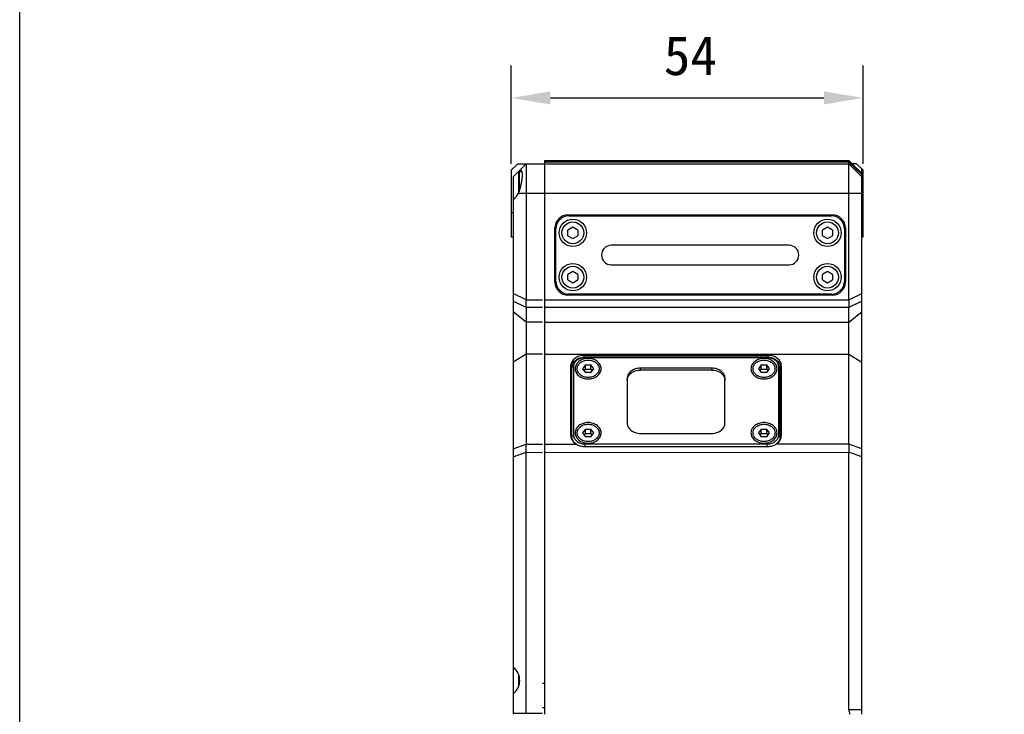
# Model space of a CAD drawing. Header units: millimetres. Extents: x 7 to 311, y 30 to 228.
# Tile 8 of 18: x 7 to 83, y 131 to 185. Entities that reach past the tile are written whole.
import ezdxf

# ---------------------------------------------------------------- set-up
doc = ezdxf.new("R2010")
doc.units = ezdxf.units.MM
doc.header["$LTSCALE"] = 16.335
doc.header["$PDMODE"] = 3
doc.header["$PDSIZE"] = 8
doc.layers.get('0').update_dxf_attribs({"linetype": 'CONTINUOUS'})
doc.layers.get('Defpoints').update_dxf_attribs({"linetype": 'CONTINUOUS'})
doc.layers.add('20_ALL_FEATURES', color=7, linetype='CONTINUOUS')
doc.layers.add('51__DRAFT_DIMS', color=7, linetype='CONTINUOUS')
doc.styles.get("Standard").update_dxf_attribs({"font": 'simfang.ttf'})
doc.dimstyles.new('DIMSTYLE_2', dxfattribs={"dimtxt": 3, "dimasz": 3, "dimexe": 2.5, "dimexo": 0.5, "dimgap": 0.75, "dimtad": 1, "dimlfac": 2, "dimdsep": 46, "dimtxsty": 'STANDARD', "dimblk": '_FILLED', "dimblk1": '_FILLED', "dimblk2": '_FILLED', "dimcen": 0.09, "dimclrd": 8, "dimclre": 8, "dimclrt": 256, "dimazin": 2, "dimtp": 0.3, "dimtm": 0.3, "dimtfac": 1, "dimtofl": 0, "dimtmove": 0, "dimatfit": 3, "dimldrblk": '_FILLED', "dimfxl": 1, "dimtolj": 1, "dimarcsym": 0})

# ---------------------------------------------------------------- blocks, each defined once
blk = doc.blocks.new('_FILLED')
at = {"color": 0, "linetype": 'ByBlock'}
blk.add_solid([(0, 0), (-1, 0.167), (-1, -0.167)], dxfattribs=at)
blk = doc.blocks.new('*D2')
at = {"layer": '51__DRAFT_DIMS', "color": 8, "lineweight": -2}
for p, q in [((44.743, 173.601), (44.743, 181.157)), ((71.743, 173.601), (71.743, 181.157)), ((47.743, 178.657), (68.743, 178.657))]:
    blk.add_line(p, q, dxfattribs=at)
at = {"layer": 'Defpoints', "color": 0}
for p in [(71.743, 178.657), (44.743, 173.101), (71.743, 173.101)]:
    blk.add_point(p, dxfattribs=at)
at = {"layer": '51__DRAFT_DIMS', "color": 8, "linetype": 'ByBlock', "lineweight": -2, "xscale": 3, "yscale": 3, "zscale": 3, "rotation": 180}
blk.add_blockref('_FILLED', (44.743, 178.657), dxfattribs=at)
at = {"layer": '51__DRAFT_DIMS', "color": 8, "linetype": 'ByBlock', "lineweight": -2, "xscale": 3, "yscale": 3, "zscale": 3}
blk.add_blockref('_FILLED', (71.743, 178.657), dxfattribs=at)
at = {"layer": '51__DRAFT_DIMS', "insert": (58.488, 183.407), "char_height": 3, "attachment_point": 2, "line_spacing_factor": 0.9}
blk.add_mtext('\\A1;54', dxfattribs=at)

msp = doc.modelspace()

# ---------------------------------------------------------------- linework, layer by layer
msp.add_lwpolyline([(7.0025, 227.7635), (310.9251, 227.7635), (310.9251, 29.6798), (7.0025, 29.6798)], close=True)
at = {"layer": '20_ALL_FEATURES', "color": 0}
for p, q in [((47.2925, 173.8506), (47.2925, 131.3506)), ((47.2925, 173.8506), (70.6425, 173.8506)), ((70.6424, 163.1562), (70.6425, 173.8506)), ((70.6425, 173.8506), (71.6425, 172.8506)), ((44.7425, 173.1006), (45.2425, 173.6006)), ((44.7425, 173.1006), (44.7425, 167.9756)), ((44.8925, 172.6006), (45.8925, 173.6006)), ((45.2425, 173.6006), (70.6425, 173.6006)), ((45.8925, 173.6006), (45.8925, 163.152)), ((70.6425, 173.7256), (47.2925, 173.7256)), ((70.6425, 173.7256), (71.6425, 172.7756)), ((70.6425, 173.6006), (71.6425, 172.6006)), ((71.2425, 173.6006), (70.8925, 173.6006)), ((71.2425, 173.6006), (71.7425, 173.1006)), ((71.6425, 172.8518), (71.6425, 173.2006)), ((71.7425, 167.9756), (71.7425, 173.1006)), ((44.8925, 172.6006), (44.8925, 131.3506)), ((45.2925, 172.9256), (45.2925, 171.3608)), ((45.3425, 172.9756), (45.3425, 171.4834)), ((45.5744, 172.9756), (45.3425, 172.9756)), ((71.6425, 131.3506), (71.6425, 172.8506)), ((45.2882, 171.3506), (71.6425, 171.3506)), ((44.7425, 169.8506), (44.8925, 169.8506)), ((49.0925, 169.6756), (69.3925, 169.6756)), ((49.1675, 169.6006), (69.3175, 169.6006)), ((71.6425, 169.8506), (71.7425, 169.8506)), ((48.0925, 164.5256), (48.0925, 168.6756)), ((48.1675, 164.6006), (48.1675, 168.6006)), ((49.4675, 168.7337), (49.0925, 168.5171)), ((49.8425, 168.5171), (49.4675, 168.7337)), ((69.0175, 168.7337), (68.6425, 168.5171)), ((69.3925, 168.5171), (69.0175, 168.7337)), ((70.3175, 168.6006), (70.3175, 164.6006)), ((70.3925, 168.6756), (70.3925, 164.5256)), ((44.8925, 167.9756), (44.7425, 167.9756)), ((49.0925, 168.0841), (49.0925, 168.5171)), ((49.0925, 168.0841), (49.4675, 167.8676)), ((49.4675, 167.8676), (49.8425, 168.0841)), ((49.8425, 168.5171), (49.8425, 168.0841)), ((68.6425, 168.0841), (68.6425, 168.5171)), ((68.6425, 168.0841), (69.0175, 167.8676)), ((69.0175, 167.8676), (69.3925, 168.0841)), ((69.3925, 168.5171), (69.3925, 168.0841)), ((71.7425, 167.9756), (71.6425, 167.9756)), ((66.0675, 167.3506), (52.4175, 167.3506)), ((52.4175, 165.8506), (66.0675, 165.8506)), ((49.4675, 165.3337), (49.0925, 165.1171)), ((49.0925, 164.6841), (49.0925, 165.1171)), ((49.8425, 165.1171), (49.4675, 165.3337)), ((49.8425, 165.1171), (49.8425, 164.6841)), ((69.0175, 165.3337), (68.6425, 165.1171)), ((68.6425, 164.6841), (68.6425, 165.1171)), ((69.3925, 165.1171), (69.0175, 165.3337)), ((69.3925, 165.1171), (69.3925, 164.6841)), ((49.0925, 164.6841), (49.4675, 164.4676)), ((49.4675, 164.4676), (49.8425, 164.6841)), ((68.6425, 164.6841), (69.0175, 164.4676)), ((69.0175, 164.4676), (69.3925, 164.6841)), ((45.8925, 163.152), (44.8925, 163.6379)), ((69.3925, 163.5256), (49.0925, 163.5256)), ((69.3175, 163.6006), (49.1675, 163.6006)), ((70.6424, 163.1562), (71.6425, 163.6465)), ((45.8925, 162.5639), (44.8925, 163.0528)), ((45.8925, 163.152), (47.1425, 163.1538)), ((45.8925, 162.5639), (45.8925, 152.0706)), ((47.1425, 162.5628), (45.8925, 162.5639)), ((47.2925, 163.1538), (70.6424, 163.1562)), ((70.6424, 162.5613), (47.2925, 162.5628)), ((70.6424, 163.1538), (70.6424, 163.1562)), ((71.6425, 163.0475), (70.6424, 162.5612)), ((70.6425, 161.4473), (70.6424, 162.5612)), ((45.8925, 161.4473), (44.8925, 162.2353)), ((70.6425, 161.4473), (71.6425, 162.2353)), ((47.1425, 161.4473), (45.8925, 161.4473)), ((47.2925, 161.4473), (70.6425, 161.4473)), ((70.6425, 152.0706), (70.6425, 161.4473)), ((45.8925, 158.9909), (44.8925, 158.3752)), ((47.1425, 158.9909), (45.8925, 158.9909)), ((47.2925, 158.9909), (70.6425, 158.9909)), ((50.3175, 158.8986), (50.3175, 158.7646)), ((50.3175, 158.8986), (64.4675, 158.8986)), ((50.3925, 158.7669), (50.3925, 158.741)), ((50.3925, 158.7669), (64.3925, 158.7669)), ((50.3925, 158.741), (64.3925, 158.741)), ((64.3925, 158.741), (64.3925, 158.7669)), ((64.4675, 158.7646), (64.4675, 158.8986)), ((70.6425, 158.9909), (71.6425, 158.3752)), ((49.3175, 152.7127), (49.3175, 158.1106)), ((49.5425, 158.0712), (49.3925, 157.9788)), ((49.3925, 152.4134), (49.3925, 157.9788)), ((49.5425, 152.7521), (49.5425, 158.0712)), ((50.426, 158.1697), (50.2095, 157.8742)), ((50.426, 157.8311), (50.426, 158.1697)), ((50.426, 158.1697), (50.859, 158.1697)), ((50.859, 157.8311), (50.859, 158.1697)), ((51.0755, 157.8742), (50.859, 158.1697)), ((63.926, 158.1697), (63.7095, 157.8742)), ((63.926, 157.8311), (63.926, 158.1697)), ((63.926, 158.1697), (64.359, 158.1697)), ((64.359, 157.8311), (64.359, 158.1697)), ((64.5755, 157.8742), (64.359, 158.1697)), ((65.2425, 158.0712), (65.2425, 152.7521)), ((65.3925, 157.9788), (65.2425, 158.0712)), ((65.3925, 152.4134), (65.3925, 157.9788)), ((65.4675, 158.1106), (65.4675, 152.7127)), ((50.2095, 157.8742), (50.426, 157.5787)), ((50.3336, 157.7049), (50.426, 157.8311)), ((50.426, 157.8311), (50.859, 157.8311)), ((50.859, 157.5787), (50.426, 157.5787)), ((50.859, 157.5787), (51.0755, 157.8742)), ((50.859, 157.8311), (50.9515, 157.7049)), ((54.6425, 157.9136), (54.6425, 157.7751)), ((60.1425, 157.9136), (54.6425, 157.9136)), ((60.1425, 157.7751), (54.6425, 157.7751)), ((60.1425, 157.9136), (60.1425, 157.7751)), ((63.7095, 157.8742), (63.926, 157.5787)), ((63.8336, 157.7049), (63.926, 157.8311)), ((63.926, 157.8311), (64.359, 157.8311)), ((64.359, 157.5787), (63.926, 157.5787)), ((64.359, 157.5787), (64.5755, 157.8742)), ((64.359, 157.8311), (64.4515, 157.7049)), ((53.6425, 157.1256), (53.6425, 153.6977)), ((61.1425, 153.6977), (61.1425, 157.1256)), ((49.3925, 152.6598), (49.5425, 152.7521)), ((50.426, 153.2446), (50.2095, 152.9491)), ((50.2095, 152.9491), (50.426, 152.6536)), ((50.3336, 152.7798), (50.426, 152.906)), ((50.426, 152.906), (50.426, 153.2446)), ((50.426, 153.2446), (50.859, 153.2446)), ((50.426, 152.906), (50.859, 152.906)), ((50.859, 152.906), (50.859, 153.2446)), ((51.0755, 152.9491), (50.859, 153.2446)), ((50.859, 152.6536), (51.0755, 152.9491)), ((50.859, 152.906), (50.9515, 152.7798)), ((54.6425, 152.9097), (60.1425, 152.9097)), ((63.926, 153.2446), (63.7095, 152.9491)), ((63.7095, 152.9491), (63.926, 152.6536)), ((63.8336, 152.7798), (63.926, 152.906)), ((63.926, 152.906), (63.926, 153.2446)), ((63.926, 153.2446), (64.359, 153.2446)), ((63.926, 152.906), (64.359, 152.906)), ((64.359, 152.906), (64.359, 153.2446)), ((64.5755, 152.9491), (64.359, 153.2446)), ((64.359, 152.6536), (64.5755, 152.9491)), ((64.359, 152.906), (64.4515, 152.7798)), ((65.2425, 152.7521), (65.3925, 152.6598)), ((44.8925, 151.7249), (45.8925, 152.0706)), ((45.8925, 152.0706), (47.1425, 152.072)), ((47.2925, 152.072), (49.7354, 152.072)), ((50.3925, 152.0823), (50.3925, 151.9139)), ((64.3925, 152.0823), (50.3925, 152.0823)), ((50.859, 152.6536), (50.426, 152.6536)), ((64.359, 152.6536), (63.926, 152.6536)), ((64.3925, 151.9139), (64.3925, 152.0823)), ((70.6425, 152.0706), (65.0496, 152.072)), ((71.6425, 151.7249), (70.6425, 152.0706)), ((70.6425, 152.0692), (70.6425, 152.0706)), ((44.8925, 151.1154), (45.8925, 151.458)), ((45.8925, 151.4598), (45.8925, 151.458)), ((45.8925, 131.4256), (45.8925, 151.458)), ((45.8925, 151.458), (47.1425, 151.4563)), ((47.2925, 151.4563), (70.6425, 151.458)), ((50.3175, 151.9139), (64.4675, 151.9139)), ((70.6425, 131.72), (70.6425, 151.458)), ((71.6425, 151.1154), (70.6425, 151.458)), ((45.2925, 134.4404), (45.2925, 133.4609)), ((45.3425, 134.3006), (45.3425, 133.6007)), ((47.1425, 133.7506), (47.2925, 133.7506)), ((47.2925, 131.8506), (47.1425, 131.8506)), ((70.6425, 131.72), (71.6425, 131.72)), ((44.8925, 131.4256), (47.1425, 131.4256))]:
    msp.add_line(p, q, dxfattribs=at)
for centre, radius in [((49.4675, 168.3006), 1.05), ((69.0175, 168.3006), 1.05), ((49.4675, 168.3006), 0.8439), ((69.0175, 168.3006), 0.8439), ((49.4675, 164.9006), 1.05), ((49.4675, 164.9006), 0.8439), ((69.0175, 164.9006), 1.05), ((69.0175, 164.9006), 0.8439)]:
    msp.add_circle(centre, radius, dxfattribs=at)
for centre, radius, start, end in [((45.3425, 172.9256), 0.05, 90, 180), ((44.1426, 171.8506), 1.2499, 306.868313, 336.420914), ((49.0925, 168.6756), 1, 90, 180), ((49.1675, 168.6006), 1, 90, 180), ((69.3175, 168.6006), 1, 0, 90), ((69.3925, 168.6756), 1, 0, 90), ((52.4175, 166.6006), 0.75, 90, 270), ((66.0675, 166.6006), 0.75, 270, 90), ((49.0925, 164.5256), 1, 180, 270), ((49.1675, 164.6006), 1, 180, 270), ((69.3175, 164.6006), 1, 270, 360), ((69.3925, 164.5256), 1, 270, 360), ((44.1426, 133.9506), 1.25, 306.869651, 53.130349)]:
    msp.add_arc(centre, radius, start, end, dxfattribs=at)
msp.add_ellipse((72.0568, 131.72), major_axis=(-1.4142, 0), ratio=0.7071068, start_param=0, end_param=0.3783123, dxfattribs=at)
for points, knots in [([(45.2882, 171.3506), (45.3287, 171.4435), (45.4019, 171.6369), (45.4885, 171.9345), (45.5428, 172.1865), (45.5737, 172.3827), (45.5897, 172.5196), (45.5987, 172.6464), (45.6007, 172.7608), (45.5956, 172.8607), (45.5852, 172.9339), (45.5727, 172.9837), (45.5621, 173.0145), (45.5497, 173.0409), (45.5357, 173.0626), (45.5199, 173.0796), (45.5022, 173.0919), (45.4829, 173.0992), (45.4694, 173.1006), (45.4626, 173.1006)], [0, 0, 0, 0, 0.1642969, 0.3347192, 0.5022797, 0.5817942, 0.6566982, 0.7257423, 0.787816, 0.8420275, 0.8878019, 0.9074825, 0.9250704, 0.9406771, 0.9544986, 0.9668421, 0.9781482, 0.9889882, 1, 1, 1, 1]), ([(45.4626, 173.1006), (45.4497, 173.1006), (45.4213, 173.0947), (45.3791, 173.0733), (45.3337, 173.0397), (45.3038, 173.0119), (45.2882, 172.9963)], [0, 0, 0, 0, 0.1862154, 0.4102482, 0.6806504, 1, 1, 1, 1]), ([(45.8925, 162.5639), (45.8925, 162.573), (45.8924, 162.5916), (45.8921, 162.6204), (45.8915, 162.6509), (45.8907, 162.6947), (45.8899, 162.7529), (45.8896, 162.8264), (45.8899, 162.9041), (45.8909, 162.9849), (45.8922, 163.0679), (45.8924, 163.1238), (45.8925, 163.152)], [0, 0, 0, 0, 0.0460097, 0.0950704, 0.1470191, 0.2016925, 0.3185043, 0.4440202, 0.5766469, 0.714698, 0.8564152, 1, 1, 1, 1]), ([(70.6424, 163.1538), (70.6424, 163.1396), (70.6424, 163.1112), (70.6427, 163.0687), (70.6428, 163.0265), (70.6431, 162.9712), (70.6434, 162.9037), (70.6435, 162.8254), (70.6434, 162.7513), (70.6431, 162.6927), (70.6428, 162.6486), (70.6427, 162.618), (70.6424, 162.589), (70.6423, 162.5704), (70.6424, 162.5613)], [0, 0, 0, 0, 0.0720151, 0.1438056, 0.2151234, 0.285746, 0.4239881, 0.5567397, 0.6822828, 0.7989927, 0.8535579, 0.9053567, 0.954227, 1, 1, 1, 1]), ([(50.3175, 158.8986), (50.1884, 158.8986), (49.9948, 158.8692), (49.7617, 158.7717), (49.6091, 158.6739), (49.4833, 158.5542), (49.3891, 158.4169), (49.3308, 158.2671), (49.3175, 158.1622), (49.3175, 158.1106)], [0, 0, 0, 0, 0.2755457, 0.4089928, 0.5373658, 0.6600101, 0.7771131, 0.8897911, 1, 1, 1, 1]), ([(49.3925, 157.9788), (49.3925, 158.0305), (49.4058, 158.1354), (49.4641, 158.2852), (49.5583, 158.4225), (49.6841, 158.5422), (49.8367, 158.6399), (50.0698, 158.7374), (50.2634, 158.7669), (50.3925, 158.7669)], [0, 0, 0, 0, 0.1102098, 0.2228871, 0.33999, 0.4626343, 0.5910073, 0.7244542, 1, 1, 1, 1]), ([(49.5425, 158.0712), (49.5425, 158.1151), (49.5538, 158.2042), (49.6034, 158.3316), (49.6834, 158.4483), (49.7904, 158.55), (49.92, 158.6331), (50.1182, 158.716), (50.2828, 158.741), (50.3925, 158.741)], [0, 0, 0, 0, 0.1102099, 0.2228872, 0.3399901, 0.4626345, 0.5910074, 0.7244542, 1, 1, 1, 1]), ([(64.3925, 158.7669), (64.5217, 158.7669), (64.7153, 158.7374), (64.9484, 158.6399), (65.101, 158.5422), (65.2268, 158.4225), (65.3209, 158.2852), (65.3793, 158.1354), (65.3925, 158.0305), (65.3925, 157.9788)], [0, 0, 0, 0, 0.2755458, 0.4089927, 0.5373657, 0.66001, 0.7771129, 0.8897902, 1, 1, 1, 1]), ([(64.3925, 158.741), (64.5023, 158.741), (64.6669, 158.716), (64.865, 158.6331), (64.9947, 158.55), (65.1017, 158.4483), (65.1817, 158.3316), (65.2313, 158.2042), (65.2425, 158.1151), (65.2425, 158.0712)], [0, 0, 0, 0, 0.2755458, 0.4089928, 0.5373658, 0.66001, 0.7771128, 0.8897901, 1, 1, 1, 1]), ([(65.4675, 158.1106), (65.4675, 158.1622), (65.4543, 158.2671), (65.3959, 158.4169), (65.3018, 158.5542), (65.176, 158.6739), (65.0234, 158.7717), (64.7903, 158.8692), (64.5967, 158.8986), (64.4675, 158.8986)], [0, 0, 0, 0, 0.1102089, 0.222887, 0.3399901, 0.4626345, 0.5910074, 0.7244544, 1, 1, 1, 1]), ([(50.6425, 158.6622), (50.5134, 158.6622), (50.3198, 158.6328), (50.0867, 158.5353), (49.9341, 158.4375), (49.8083, 158.3178), (49.7141, 158.1805), (49.6558, 158.0307), (49.6425, 157.9258), (49.6425, 157.8742)], [0, 0, 0, 0, 0.2755458, 0.4089928, 0.5373658, 0.6600101, 0.777113, 0.8897902, 1, 1, 1, 1]), ([(50.6425, 157.2092), (50.5336, 157.2092), (50.3702, 157.234), (50.1966, 157.3066), (50.107, 157.3589), (50.026, 157.4166), (49.9385, 157.4998), (49.859, 157.6157), (49.8098, 157.7421), (49.7931, 157.8742), (49.8098, 158.0062), (49.859, 158.1327), (49.9385, 158.2486), (50.026, 158.3318), (50.107, 158.3895), (50.1966, 158.4418), (50.3702, 158.5144), (50.5336, 158.5392), (50.6425, 158.5392)], [0, 0, 0, 0, 0.1377536, 0.2044688, 0.2369362, 0.268713, 0.3300277, 0.3885719, 0.4449036, 0.5000007, 0.5550975, 0.6114286, 0.669972, 0.7312859, 0.7630624, 0.7955296, 0.8622449, 1, 1, 1, 1]), ([(51.6425, 157.8742), (51.6425, 157.9258), (51.6293, 158.0307), (51.5709, 158.1805), (51.4768, 158.3178), (51.351, 158.4375), (51.1984, 158.5353), (50.9653, 158.6328), (50.7717, 158.6622), (50.6425, 158.6622)], [0, 0, 0, 0, 0.1102098, 0.2228871, 0.3399902, 0.4626346, 0.5910075, 0.7244544, 1, 1, 1, 1]), ([(50.6425, 158.5392), (50.7515, 158.5392), (50.9149, 158.5144), (51.0885, 158.4418), (51.1781, 158.3895), (51.2591, 158.3318), (51.3466, 158.2486), (51.426, 158.1327), (51.4753, 158.0062), (51.492, 157.8742), (51.4753, 157.7421), (51.426, 157.6157), (51.3466, 157.4998), (51.2591, 157.4166), (51.1781, 157.3589), (51.0885, 157.3066), (50.9149, 157.234), (50.7515, 157.2092), (50.6425, 157.2092)], [0, 0, 0, 0, 0.1377536, 0.2044688, 0.2369362, 0.268713, 0.3300277, 0.3885719, 0.4449036, 0.5000007, 0.5550975, 0.6114286, 0.669972, 0.7312859, 0.7630624, 0.7955296, 0.8622449, 1, 1, 1, 1]), ([(64.1425, 158.6622), (64.0134, 158.6622), (63.8198, 158.6328), (63.5867, 158.5353), (63.4341, 158.4375), (63.3083, 158.3178), (63.2141, 158.1805), (63.1558, 158.0307), (63.1425, 157.9258), (63.1425, 157.8742)], [0, 0, 0, 0, 0.2755458, 0.4089928, 0.5373658, 0.6600101, 0.777113, 0.8897902, 1, 1, 1, 1]), ([(64.1425, 157.2092), (64.0336, 157.2092), (63.8702, 157.234), (63.6966, 157.3066), (63.607, 157.3589), (63.526, 157.4166), (63.4385, 157.4998), (63.359, 157.6157), (63.3098, 157.7421), (63.2931, 157.8742), (63.3098, 158.0062), (63.359, 158.1327), (63.4385, 158.2486), (63.526, 158.3318), (63.607, 158.3895), (63.6966, 158.4418), (63.8702, 158.5144), (64.0336, 158.5392), (64.1425, 158.5392)], [0, 0, 0, 0, 0.1377536, 0.2044688, 0.2369362, 0.268713, 0.3300277, 0.3885719, 0.4449036, 0.5000007, 0.5550975, 0.6114286, 0.669972, 0.7312859, 0.7630624, 0.7955296, 0.8622449, 1, 1, 1, 1]), ([(65.1425, 157.8742), (65.1425, 157.9258), (65.1293, 158.0307), (65.0709, 158.1805), (64.9768, 158.3178), (64.851, 158.4375), (64.6984, 158.5353), (64.4653, 158.6328), (64.2717, 158.6622), (64.1425, 158.6622)], [0, 0, 0, 0, 0.1102098, 0.2228871, 0.3399902, 0.4626346, 0.5910075, 0.7244544, 1, 1, 1, 1]), ([(64.1425, 158.5392), (64.2515, 158.5392), (64.4149, 158.5144), (64.5885, 158.4418), (64.6781, 158.3895), (64.7591, 158.3318), (64.8466, 158.2486), (64.926, 158.1327), (64.9753, 158.0062), (64.992, 157.8742), (64.9753, 157.7421), (64.926, 157.6157), (64.8466, 157.4998), (64.7591, 157.4166), (64.6781, 157.3589), (64.5885, 157.3066), (64.4149, 157.234), (64.2515, 157.2092), (64.1425, 157.2092)], [0, 0, 0, 0, 0.1377536, 0.2044688, 0.2369362, 0.268713, 0.3300277, 0.3885719, 0.4449036, 0.5000007, 0.5550975, 0.6114286, 0.669972, 0.7312859, 0.7630624, 0.7955296, 0.8622449, 1, 1, 1, 1]), ([(49.3175, 157.4949), (49.3175, 157.5462), (49.3306, 157.6502), (49.3683, 157.7478), (49.3925, 157.7943)], [0, 0, 0, 0, 0.494541, 1, 1, 1, 1]), ([(49.6425, 157.8742), (49.6425, 157.8226), (49.6558, 157.7177), (49.7141, 157.5679), (49.8083, 157.4305), (49.9341, 157.3109), (50.0867, 157.2131), (50.3198, 157.1156), (50.5134, 157.0862), (50.6425, 157.0862)], [0, 0, 0, 0, 0.1102098, 0.2228871, 0.3399902, 0.4626346, 0.5910075, 0.7244544, 1, 1, 1, 1]), ([(50.6425, 157.0862), (50.7717, 157.0862), (50.9653, 157.1156), (51.1984, 157.2131), (51.351, 157.3109), (51.4768, 157.4305), (51.5709, 157.5679), (51.6293, 157.7177), (51.6425, 157.8226), (51.6425, 157.8742)], [0, 0, 0, 0, 0.2755458, 0.4089928, 0.5373658, 0.6600101, 0.777113, 0.8897902, 1, 1, 1, 1]), ([(54.6425, 157.9136), (54.5134, 157.9136), (54.3198, 157.8842), (54.0867, 157.7867), (53.9341, 157.6889), (53.8083, 157.5692), (53.7141, 157.4319), (53.6558, 157.2821), (53.6425, 157.1772), (53.6425, 157.1256)], [0, 0, 0, 0, 0.2755458, 0.4089928, 0.5373658, 0.6600101, 0.777113, 0.8897902, 1, 1, 1, 1]), ([(53.6425, 156.9871), (53.6425, 157.0387), (53.6558, 157.1436), (53.7141, 157.2934), (53.8083, 157.4307), (53.9341, 157.5504), (54.0867, 157.6481), (54.3198, 157.7456), (54.5134, 157.7751), (54.6425, 157.7751)], [0, 0, 0, 0, 0.1102098, 0.2228871, 0.33999, 0.4626343, 0.5910073, 0.7244542, 1, 1, 1, 1]), ([(61.1425, 157.1256), (61.1425, 157.1772), (61.1293, 157.2821), (61.0709, 157.4319), (60.9768, 157.5692), (60.851, 157.6889), (60.6984, 157.7867), (60.4653, 157.8842), (60.2717, 157.9136), (60.1425, 157.9136)], [0, 0, 0, 0, 0.1102098, 0.2228871, 0.3399902, 0.4626346, 0.5910075, 0.7244544, 1, 1, 1, 1]), ([(60.1425, 157.7751), (60.2717, 157.7751), (60.4653, 157.7456), (60.6984, 157.6481), (60.851, 157.5504), (60.9768, 157.4307), (61.0709, 157.2934), (61.1293, 157.1436), (61.1425, 157.0387), (61.1425, 156.9871)], [0, 0, 0, 0, 0.2755458, 0.4089927, 0.5373657, 0.66001, 0.7771129, 0.8897902, 1, 1, 1, 1]), ([(63.1425, 157.8742), (63.1425, 157.8226), (63.1558, 157.7177), (63.2141, 157.5679), (63.3083, 157.4305), (63.4341, 157.3109), (63.5867, 157.2131), (63.8198, 157.1156), (64.0134, 157.0862), (64.1425, 157.0862)], [0, 0, 0, 0, 0.1102098, 0.2228871, 0.3399902, 0.4626346, 0.5910075, 0.7244544, 1, 1, 1, 1]), ([(64.1425, 157.0862), (64.2717, 157.0862), (64.4653, 157.1156), (64.6984, 157.2131), (64.851, 157.3109), (64.9768, 157.4305), (65.0709, 157.5679), (65.1293, 157.7177), (65.1425, 157.8226), (65.1425, 157.8742)], [0, 0, 0, 0, 0.2755458, 0.4089928, 0.5373658, 0.6600101, 0.777113, 0.8897902, 1, 1, 1, 1]), ([(65.3926, 157.7943), (65.4168, 157.7479), (65.4545, 157.6502), (65.4675, 157.5462), (65.4675, 157.4949)], [0, 0, 0, 0, 0.5054591, 1, 1, 1, 1]), ([(50.6425, 153.7371), (50.5134, 153.7371), (50.3198, 153.7077), (50.0867, 153.6102), (49.9341, 153.5124), (49.8083, 153.3928), (49.7141, 153.2554), (49.6558, 153.1057), (49.6425, 153.0008), (49.6425, 152.9491)], [0, 0, 0, 0, 0.2755458, 0.4089928, 0.5373658, 0.6600101, 0.777113, 0.8897902, 1, 1, 1, 1]), ([(50.6425, 152.2841), (50.5336, 152.2841), (50.3702, 152.3089), (50.1966, 152.3815), (50.107, 152.4338), (50.026, 152.4915), (49.9385, 152.5747), (49.859, 152.6906), (49.8098, 152.8171), (49.7931, 152.9491), (49.8098, 153.0812), (49.859, 153.2077), (49.9385, 153.3235), (50.026, 153.4068), (50.107, 153.4645), (50.1966, 153.5167), (50.3702, 153.5893), (50.5336, 153.6142), (50.6425, 153.6142)], [0, 0, 0, 0, 0.1377536, 0.2044688, 0.2369362, 0.268713, 0.3300277, 0.3885719, 0.4449036, 0.5000007, 0.5550975, 0.6114286, 0.669972, 0.7312859, 0.7630624, 0.7955296, 0.8622449, 1, 1, 1, 1]), ([(51.6425, 152.9491), (51.6425, 153.0008), (51.6293, 153.1057), (51.5709, 153.2554), (51.4768, 153.3928), (51.351, 153.5124), (51.1984, 153.6102), (50.9653, 153.7077), (50.7717, 153.7371), (50.6425, 153.7371)], [0, 0, 0, 0, 0.1102098, 0.2228871, 0.3399902, 0.4626346, 0.5910075, 0.7244544, 1, 1, 1, 1]), ([(50.6425, 153.6142), (50.7515, 153.6142), (50.9149, 153.5893), (51.0885, 153.5167), (51.1781, 153.4645), (51.2591, 153.4068), (51.3466, 153.3235), (51.426, 153.2077), (51.4753, 153.0812), (51.492, 152.9491), (51.4753, 152.8171), (51.426, 152.6906), (51.3466, 152.5747), (51.2591, 152.4915), (51.1781, 152.4338), (51.0885, 152.3815), (50.9149, 152.3089), (50.7515, 152.2841), (50.6425, 152.2841)], [0, 0, 0, 0, 0.1377536, 0.2044688, 0.2369362, 0.268713, 0.3300277, 0.3885719, 0.4449036, 0.5000007, 0.5550975, 0.6114286, 0.669972, 0.7312859, 0.7630624, 0.7955296, 0.8622449, 1, 1, 1, 1]), ([(53.6425, 153.6977), (53.6425, 153.6461), (53.6558, 153.5412), (53.7141, 153.3914), (53.8083, 153.2541), (53.9341, 153.1344), (54.0867, 153.0367), (54.3198, 152.9392), (54.5134, 152.9097), (54.6425, 152.9097)], [0, 0, 0, 0, 0.1102098, 0.2228871, 0.3399902, 0.4626346, 0.5910075, 0.7244544, 1, 1, 1, 1]), ([(60.1425, 152.9097), (60.2717, 152.9097), (60.4653, 152.9392), (60.6984, 153.0367), (60.851, 153.1344), (60.9768, 153.2541), (61.0709, 153.3914), (61.1293, 153.5412), (61.1425, 153.6461), (61.1425, 153.6977)], [0, 0, 0, 0, 0.2755458, 0.4089928, 0.5373658, 0.6600101, 0.777113, 0.8897902, 1, 1, 1, 1]), ([(64.1425, 153.7371), (64.0134, 153.7371), (63.8198, 153.7077), (63.5867, 153.6102), (63.4341, 153.5124), (63.3083, 153.3928), (63.2141, 153.2554), (63.1558, 153.1057), (63.1425, 153.0008), (63.1425, 152.9491)], [0, 0, 0, 0, 0.2755458, 0.4089928, 0.5373658, 0.6600101, 0.777113, 0.8897902, 1, 1, 1, 1]), ([(64.1425, 152.2841), (64.0336, 152.2841), (63.8702, 152.3089), (63.6966, 152.3815), (63.607, 152.4338), (63.526, 152.4915), (63.4385, 152.5747), (63.359, 152.6906), (63.3098, 152.8171), (63.2931, 152.9491), (63.3098, 153.0812), (63.359, 153.2077), (63.4385, 153.3235), (63.526, 153.4068), (63.607, 153.4645), (63.6966, 153.5167), (63.8702, 153.5893), (64.0336, 153.6142), (64.1425, 153.6142)], [0, 0, 0, 0, 0.1377536, 0.2044688, 0.2369362, 0.268713, 0.3300277, 0.3885719, 0.4449036, 0.5000007, 0.5550975, 0.6114286, 0.669972, 0.7312859, 0.7630624, 0.7955296, 0.8622449, 1, 1, 1, 1]), ([(65.1425, 152.9491), (65.1425, 153.0008), (65.1293, 153.1057), (65.0709, 153.2554), (64.9768, 153.3928), (64.851, 153.5124), (64.6984, 153.6102), (64.4653, 153.7077), (64.2717, 153.7371), (64.1425, 153.7371)], [0, 0, 0, 0, 0.1102098, 0.2228871, 0.3399902, 0.4626346, 0.5910075, 0.7244544, 1, 1, 1, 1]), ([(64.1425, 153.6142), (64.2515, 153.6142), (64.4149, 153.5893), (64.5885, 153.5167), (64.6781, 153.4645), (64.7591, 153.4068), (64.8466, 153.3235), (64.926, 153.2077), (64.9753, 153.0812), (64.992, 152.9491), (64.9753, 152.8171), (64.926, 152.6906), (64.8466, 152.5747), (64.7591, 152.4915), (64.6781, 152.4338), (64.5885, 152.3815), (64.4149, 152.3089), (64.2515, 152.2841), (64.1425, 152.2841)], [0, 0, 0, 0, 0.1377536, 0.2044688, 0.2369362, 0.268713, 0.3300277, 0.3885719, 0.4449036, 0.5000007, 0.5550975, 0.6114286, 0.669972, 0.7312859, 0.7630624, 0.7955296, 0.8622449, 1, 1, 1, 1]), ([(49.3175, 152.7127), (49.3175, 152.6815), (49.3223, 152.6188), (49.3435, 152.5263), (49.3785, 152.4364), (49.4436, 152.3206), (49.5579, 152.1889), (49.6729, 152.1073), (49.7354, 152.072)], [0, 0, 0, 0, 0.116832, 0.2346487, 0.3543609, 0.4767303, 0.7309988, 1, 1, 1, 1]), ([(50.3925, 152.0823), (50.2828, 152.0823), (50.1182, 152.1073), (49.92, 152.1902), (49.7904, 152.2733), (49.6834, 152.375), (49.6034, 152.4918), (49.5538, 152.6191), (49.5425, 152.7082), (49.5425, 152.7521)], [0, 0, 0, 0, 0.2755458, 0.4089928, 0.5373658, 0.66001, 0.7771128, 0.8897901, 1, 1, 1, 1]), ([(49.6425, 152.9491), (49.6425, 152.8975), (49.6558, 152.7926), (49.7141, 152.6428), (49.8083, 152.5055), (49.9341, 152.3858), (50.0867, 152.288), (50.3198, 152.1906), (50.5134, 152.1611), (50.6425, 152.1611)], [0, 0, 0, 0, 0.1102098, 0.2228871, 0.3399902, 0.4626346, 0.5910075, 0.7244544, 1, 1, 1, 1]), ([(50.6425, 152.1611), (50.7717, 152.1611), (50.9653, 152.1906), (51.1984, 152.288), (51.351, 152.3858), (51.4768, 152.5055), (51.5709, 152.6428), (51.6293, 152.7926), (51.6425, 152.8975), (51.6425, 152.9491)], [0, 0, 0, 0, 0.2755458, 0.4089928, 0.5373658, 0.6600101, 0.777113, 0.8897902, 1, 1, 1, 1]), ([(63.1425, 152.9491), (63.1425, 152.8975), (63.1558, 152.7926), (63.2141, 152.6428), (63.3083, 152.5055), (63.4341, 152.3858), (63.5867, 152.288), (63.8198, 152.1906), (64.0134, 152.1611), (64.1425, 152.1611)], [0, 0, 0, 0, 0.1102098, 0.2228871, 0.3399902, 0.4626346, 0.5910075, 0.7244544, 1, 1, 1, 1]), ([(64.1425, 152.1611), (64.2717, 152.1611), (64.4653, 152.1906), (64.6984, 152.288), (64.851, 152.3858), (64.9768, 152.5055), (65.0709, 152.6428), (65.1293, 152.7926), (65.1425, 152.8975), (65.1425, 152.9491)], [0, 0, 0, 0, 0.2755458, 0.4089928, 0.5373658, 0.6600101, 0.777113, 0.8897902, 1, 1, 1, 1]), ([(65.2425, 152.7521), (65.2425, 152.7082), (65.2313, 152.6191), (65.1817, 152.4918), (65.1017, 152.375), (64.9947, 152.2733), (64.865, 152.1902), (64.6669, 152.1073), (64.5023, 152.0823), (64.3925, 152.0823)], [0, 0, 0, 0, 0.1102099, 0.2228872, 0.3399901, 0.4626345, 0.5910074, 0.7244542, 1, 1, 1, 1]), ([(65.0496, 152.072), (65.1122, 152.1073), (65.2272, 152.1889), (65.3415, 152.3206), (65.4066, 152.4364), (65.4416, 152.5263), (65.4628, 152.6188), (65.4675, 152.6815), (65.4675, 152.7127)], [0, 0, 0, 0, 0.2690012, 0.5232697, 0.6456391, 0.7653513, 0.883168, 1, 1, 1, 1]), ([(45.8925, 151.4597), (45.8924, 151.4871), (45.8924, 151.5417), (45.8917, 151.6231), (45.8913, 151.7034), (45.891, 151.8524), (45.8921, 151.9746), (45.8925, 152.0706)], [0, 0, 0, 0, 0.1344865, 0.268024, 0.3997127, 0.5286601, 1, 1, 1, 1]), ([(49.6887, 152.1), (49.6431, 152.1356), (49.5602, 152.2138), (49.465, 152.3517), (49.4059, 152.5023), (49.3925, 152.6078), (49.3925, 152.6598)], [0, 0, 0, 0, 0.2652256, 0.5183851, 0.7618882, 1, 1, 1, 1]), ([(49.7354, 152.072), (49.7784, 152.0477), (49.8684, 152.0034), (50.0116, 151.9532), (50.1625, 151.9211), (50.2658, 151.9139), (50.3175, 151.9139)], [0, 0, 0, 0, 0.242807, 0.4923881, 0.7454595, 1, 1, 1, 1]), ([(64.4675, 151.9139), (64.5192, 151.9139), (64.6225, 151.9211), (64.7734, 151.9532), (64.9167, 152.0034), (65.0067, 152.0477), (65.0496, 152.072)], [0, 0, 0, 0, 0.2545405, 0.5076119, 0.757193, 1, 1, 1, 1]), ([(65.3925, 152.6598), (65.3925, 152.6078), (65.3791, 152.5023), (65.3201, 152.3517), (65.2249, 152.2138), (65.142, 152.1356), (65.0964, 152.1)], [0, 0, 0, 0, 0.2381118, 0.4816149, 0.7347745, 1, 1, 1, 1]), ([(70.6425, 152.0693), (70.643, 151.9732), (70.6441, 151.8509), (70.6438, 151.7017), (70.6433, 151.6214), (70.6427, 151.54), (70.6426, 151.4854), (70.6425, 151.458)], [0, 0, 0, 0, 0.4714969, 0.6004341, 0.7320933, 0.8655818, 1, 1, 1, 1])]:
    msp.add_open_spline(points, degree=3, knots=knots, dxfattribs=at)
at = {"layer": '51__DRAFT_DIMS', "color": 8}
msp.add_line((44.7425, 173.6006), (44.7425, 181.1566), dxfattribs=at)

# ---------------------------------------------------------------- dimensions: what is measured, and where the dimension line sits
at = {"layer": '51__DRAFT_DIMS', "color": 4}
dim = msp.add_linear_dim(base=(71.7425, 178.6566), p1=(44.7425, 173.1006), p2=(71.7425, 173.1006), dimstyle='DIMSTYLE_2', dxfattribs=at)
dim.commit()
dim.dimension.update_dxf_attribs({"geometry": '*D2', "text_midpoint": (58.4882, 178.6566), "dimtype": 160})

doc.saveas('drawing.dxf')
